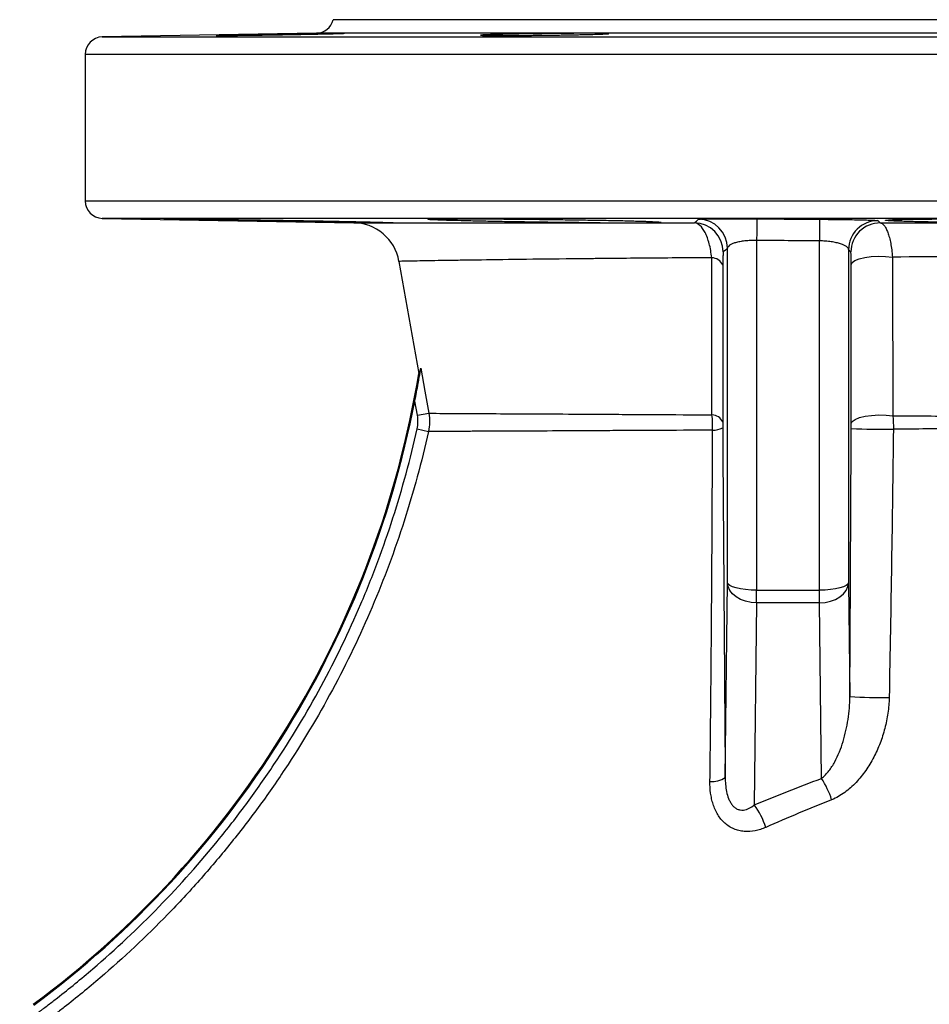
# Model space of a CAD drawing. Header units: millimetres. Extents: x 8 to 816, y 4 to 1104.
# Tile 13 of 16: x 246 to 402, y 935 to 1104. Entities that reach past the tile are written whole.
import ezdxf

# ---------------------------------------------------------------- set-up
doc = ezdxf.new("R2010")
doc.units = ezdxf.units.MM

msp = doc.modelspace()

# ---------------------------------------------------------------- linework, layer by layer
at = {"color": 7, "linetype": 'Continuous', "lineweight": 25}
for p, q in [((619.87, 1104.08), (299.87, 1104.08)), ((297, 1101.77), (260.31, 1101.13)), ((257.37, 1098.13), (257.37, 1073.03)), ((260.31, 1070.03), (303.43, 1069.28)), ((367.49, 1007.59), (367.49, 1064.91)), ((372.49, 1066.25), (372.49, 1006.32)), ((383.24, 1006.32), (383.24, 1066.17)), ((388.24, 1064.67), (388.24, 1007.59)), ((314.33, 1036.28), (313.89, 1038.73)), ((314.33, 1036.28), (316.29, 1036.63)), ((314.28, 1033.94), (316.22, 1033.5)), ((367.1, 974.23), (367.49, 1007.59)), ((388.24, 1007.59), (388.47, 988.09)), ((372.49, 1006.32), (383.24, 1006.32)), ((372.49, 1004.15), (372.49, 1006.32)), ((383.24, 1004.15), (383.24, 1006.32)), ((372.49, 1004.15), (372.08, 969.51)), ((383.24, 1004.15), (372.49, 1004.15)), ((383.59, 974.05), (383.24, 1004.15))]:
    msp.add_line(p, q, dxfattribs=at)
at = {"color": 8, "linetype": 'Continuous', "lineweight": 25}
for p, q in [((260.31, 1101.13), (659.42, 1101.13)), ((622.73, 1101.77), (297, 1101.77)), ((456.55, 1098.13), (257.37, 1098.13)), ((257.37, 1073.03), (662.37, 1073.03)), ((659.42, 1070.03), (260.31, 1070.03))]:
    msp.add_line(p, q, dxfattribs=at)
at = {"color": 7, "linetype": 'Continuous', "lineweight": 25, "flags": 128}
for points in [[(388.68, 1062.09), (388.86, 1062.45), (389.33, 1062.79), (390.06, 1063.08), (391.02, 1063.31), (392.14, 1063.47), (393.35, 1063.54), (394.58, 1063.52), (395.76, 1063.41)], [(311.17, 1062.66), (313.43, 1049.83), (314.56, 1043.44)], [(314.92, 1044.34), (315.62, 1040.4), (316.29, 1036.63)], [(388.7, 1034.88), (388.88, 1035.25), (389.36, 1035.59), (390.1, 1035.88), (391.07, 1036.12), (392.2, 1036.27), (393.43, 1036.34), (394.67, 1036.31), (395.85, 1036.2)], [(372.49, 1006.32), (371.52, 1006.34), (370.59, 1006.41), (369.74, 1006.53), (368.98, 1006.69), (368.36, 1006.88), (367.89, 1007.1), (367.6, 1007.34), (367.49, 1007.59)], [(372.49, 1004.15), (371.52, 1004.22), (370.59, 1004.42), (369.73, 1004.74), (368.98, 1005.17), (368.36, 1005.69), (367.89, 1006.28), (367.6, 1006.92), (367.49, 1007.59)], [(388.24, 1007.59), (388.13, 1007.34), (387.84, 1007.1), (387.37, 1006.88), (386.75, 1006.69), (385.99, 1006.53), (385.14, 1006.41), (384.21, 1006.34), (383.24, 1006.32)], [(383.24, 1004.15), (384.21, 1004.22), (385.14, 1004.42), (386, 1004.74), (386.75, 1005.17), (387.37, 1005.69), (387.84, 1006.28), (388.13, 1006.92), (388.24, 1007.59)]]:
    msp.add_lwpolyline(points, dxfattribs=at)
at = {"color": 7, "linetype": 'Continuous', "lineweight": 25}
for centre, radius, start, end in [((296.95, 1104.77), 3, 271, 346.6766), ((260.37, 1098.13), 3, 91, 180), ((260.37, 1073.03), 3, 180, 269), ((362.49, 1064.88), 5, 0.2747, 89.4738), ((784.92, 1063.77), 412.44, 179.1399, 179.6546), ((843, 1063.68), 459.76, 179.2279, 179.6897), ((303.29, 1061.28), 8, 9.9722, 89.981), ((361.75, 1064.26), 5, 0.2724, 89.3542), ((393.24, 1064.64), 5, 89.6438, 179.7231), ((393.64, 1064.26), 5, 89.5933, 179.7237), ((364.7, 1061.06), 2.23, 26.2633, 87.7632), ((148.3, 1070.84), 168.5, 306.4745, 350.6397), ((148.3, 1070.84), 168.67, 306.4724, 349.0236), ((364.72, 1034.21), 2.16, 25.4338, 86.993), ((365.09, 1036.93), 3.19, 266.9189, 299.6732), ((394.11, 1149.95), 116.05, 267.3272, 270.8943), ((393.5, 1062.13), 74.21, 266.1153, 271.3245), ((364.82, 977.63), 4.1, 265.3636, 303.8494), ((372.44, 966.46), 13.49, 16.9963, 34.2059), ((361.83, 961.84), 12.81, 17.3968, 36.8054)]:
    msp.add_arc(centre, radius, start, end, dxfattribs=at)
for points, knots in [([(301.45, 1101.72), (301.26, 1101.72), (301.01, 1101.71), (300.54, 1101.7), (300.36, 1101.69), (299.98, 1101.68), (299.77, 1101.68), (299.11, 1101.66), (298.62, 1101.65), (297.81, 1101.63), (297.53, 1101.63), (296.94, 1101.62), (296.64, 1101.61), (295.7, 1101.59), (295.05, 1101.58), (294.02, 1101.56), (293.67, 1101.55), (292.97, 1101.54), (292.27, 1101.53), (291.55, 1101.52), (290.83, 1101.5), (290.47, 1101.5), (289.39, 1101.48), (288.68, 1101.47), (287.64, 1101.45), (287.3, 1101.45), (286.62, 1101.44), (286.28, 1101.43), (285.32, 1101.42), (284.71, 1101.41), (283.85, 1101.4), (283.57, 1101.4), (283.05, 1101.39), (282.8, 1101.39), (282.09, 1101.38), (281.67, 1101.38), (280.94, 1101.37), (280.64, 1101.37), (280.3, 1101.37), (280.2, 1101.37), (280.04, 1101.37), (279.97, 1101.37), (279.83, 1101.37), (279.8, 1101.37), (279.9, 1101.38), (280.02, 1101.39), (280.39, 1101.4), (280.64, 1101.4), (281.12, 1101.42), (281.3, 1101.42), (281.68, 1101.43), (282.08, 1101.44), (282.55, 1101.45), (283.04, 1101.46), (283.3, 1101.46), (284.12, 1101.48), (284.7, 1101.49), (285.63, 1101.51), (285.95, 1101.52), (286.61, 1101.53), (286.95, 1101.53), (287.97, 1101.55), (288.67, 1101.57), (289.74, 1101.58), (290.1, 1101.59), (290.82, 1101.6), (291.18, 1101.61), (292.26, 1101.63), (292.97, 1101.64), (294.02, 1101.66), (294.36, 1101.66), (295.03, 1101.67), (295.69, 1101.68), (296.32, 1101.69), (296.93, 1101.7), (297.23, 1101.71), (298.09, 1101.72), (298.62, 1101.72), (299.56, 1101.74), (299.99, 1101.74), (300.71, 1101.75), (301.01, 1101.75), (301.36, 1101.75), (301.46, 1101.75), (301.62, 1101.75), (301.69, 1101.75), (301.83, 1101.75), (301.85, 1101.75), (301.76, 1101.74), (301.64, 1101.73), (301.45, 1101.72)], [0, 0, 0, 0, 0.03125, 0.03125, 0.046875, 0.046875, 0.0625, 0.0625, 0.09375, 0.09375, 0.109375, 0.109375, 0.125, 0.125, 0.15625, 0.15625, 0.171875, 0.171875, 0.1875, 0.203125, 0.203125, 0.21875, 0.21875, 0.25, 0.25, 0.265625, 0.265625, 0.28125, 0.28125, 0.3125, 0.3125, 0.328125, 0.328125, 0.34375, 0.34375, 0.375, 0.375, 0.40625, 0.40625, 0.421875, 0.421875, 0.4375, 0.4375, 0.46875, 0.46875, 0.5, 0.5, 0.53125, 0.53125, 0.546875, 0.546875, 0.5625, 0.578125, 0.578125, 0.59375, 0.59375, 0.625, 0.625, 0.640625, 0.640625, 0.65625, 0.65625, 0.6875, 0.6875, 0.703125, 0.703125, 0.71875, 0.71875, 0.75, 0.75, 0.765625, 0.765625, 0.78125, 0.796875, 0.796875, 0.8125, 0.8125, 0.84375, 0.84375, 0.875, 0.875, 0.90625, 0.90625, 0.921875, 0.921875, 0.9375, 0.9375, 0.96875, 0.96875, 1, 1, 1, 1]), ([(346.75, 1101.72), (346.94, 1101.72), (347.05, 1101.71), (347.12, 1101.7), (347.13, 1101.69), (347.1, 1101.68), (347.07, 1101.68), (346.93, 1101.66), (346.77, 1101.65), (346.42, 1101.63), (346.29, 1101.63), (345.99, 1101.62), (345.83, 1101.61), (345.29, 1101.59), (344.87, 1101.58), (344.16, 1101.56), (343.9, 1101.55), (343.38, 1101.54), (342.83, 1101.53), (342.24, 1101.52), (341.63, 1101.5), (341.31, 1101.5), (340.34, 1101.48), (339.67, 1101.47), (338.63, 1101.45), (338.27, 1101.45), (337.56, 1101.44), (337.2, 1101.43), (336.12, 1101.42), (335.41, 1101.41), (334.33, 1101.4), (333.98, 1101.4), (333.27, 1101.39), (332.93, 1101.39), (331.91, 1101.38), (331.25, 1101.38), (330, 1101.37), (329.41, 1101.37), (328.6, 1101.37), (328.34, 1101.37), (327.85, 1101.37), (327.61, 1101.37), (326.96, 1101.37), (326.58, 1101.37), (325.94, 1101.38), (325.68, 1101.39), (325.31, 1101.4), (325.19, 1101.4), (325.12, 1101.42), (325.12, 1101.42), (325.14, 1101.43), (325.2, 1101.44), (325.33, 1101.45), (325.49, 1101.46), (325.59, 1101.46), (325.94, 1101.48), (326.23, 1101.49), (326.77, 1101.51), (326.96, 1101.52), (327.39, 1101.53), (327.61, 1101.53), (328.32, 1101.55), (328.85, 1101.57), (329.7, 1101.58), (330, 1101.59), (330.62, 1101.6), (330.93, 1101.61), (331.89, 1101.63), (332.57, 1101.64), (333.62, 1101.66), (333.97, 1101.66), (334.68, 1101.67), (335.39, 1101.68), (336.11, 1101.69), (336.83, 1101.7), (337.19, 1101.71), (338.27, 1101.72), (338.97, 1101.72), (340.33, 1101.74), (340.99, 1101.74), (342.24, 1101.75), (342.82, 1101.75), (343.64, 1101.75), (343.9, 1101.75), (344.39, 1101.75), (344.62, 1101.75), (345.28, 1101.75), (345.66, 1101.75), (346.3, 1101.74), (346.56, 1101.73), (346.75, 1101.72)], [0, 0, 0, 0, 0.03125, 0.03125, 0.046875, 0.046875, 0.0625, 0.0625, 0.09375, 0.09375, 0.109375, 0.109375, 0.125, 0.125, 0.15625, 0.15625, 0.171875, 0.171875, 0.1875, 0.203125, 0.203125, 0.21875, 0.21875, 0.25, 0.25, 0.265625, 0.265625, 0.28125, 0.28125, 0.3125, 0.3125, 0.328125, 0.328125, 0.34375, 0.34375, 0.375, 0.375, 0.40625, 0.40625, 0.421875, 0.421875, 0.4375, 0.4375, 0.46875, 0.46875, 0.5, 0.5, 0.53125, 0.53125, 0.546875, 0.546875, 0.5625, 0.578125, 0.578125, 0.59375, 0.59375, 0.625, 0.625, 0.640625, 0.640625, 0.65625, 0.65625, 0.6875, 0.6875, 0.703125, 0.703125, 0.71875, 0.71875, 0.75, 0.75, 0.765625, 0.765625, 0.78125, 0.796875, 0.796875, 0.8125, 0.8125, 0.84375, 0.84375, 0.875, 0.875, 0.90625, 0.90625, 0.921875, 0.921875, 0.9375, 0.9375, 0.96875, 0.96875, 1, 1, 1, 1]), ([(307.19, 1069.27), (306.86, 1069.28), (306.5, 1069.28), (305.75, 1069.29), (305.35, 1069.3), (304.11, 1069.31), (303.22, 1069.33), (301.79, 1069.35), (301.3, 1069.36), (300.29, 1069.37), (299.77, 1069.38), (298.18, 1069.41), (297.09, 1069.42), (295.41, 1069.45), (294.84, 1069.46), (293.68, 1069.48), (293.1, 1069.49), (291.36, 1069.52), (290.2, 1069.54), (288.47, 1069.57), (287.89, 1069.58), (286.73, 1069.6), (286.16, 1069.61), (284.48, 1069.64), (283.39, 1069.66), (281.81, 1069.69), (281.29, 1069.7), (280.28, 1069.72), (279.78, 1069.73), (278.36, 1069.76), (277.47, 1069.77), (276.24, 1069.8), (275.85, 1069.81), (275.1, 1069.82), (274.74, 1069.83), (273.75, 1069.85), (273.17, 1069.86), (272.44, 1069.88), (272.21, 1069.89), (271.82, 1069.9), (271.64, 1069.9), (271.2, 1069.92), (271, 1069.92), (270.85, 1069.93), (270.83, 1069.94), (270.83, 1069.94), (270.86, 1069.94), (271.02, 1069.95), (271.22, 1069.95), (271.68, 1069.95), (271.86, 1069.95), (272.26, 1069.95), (272.49, 1069.95), (273.23, 1069.94), (273.81, 1069.94), (274.82, 1069.93), (275.18, 1069.92), (275.93, 1069.91), (276.33, 1069.91), (277.56, 1069.9), (278.45, 1069.89), (279.89, 1069.87), (280.39, 1069.86), (281.4, 1069.85), (281.92, 1069.84), (283.5, 1069.82), (284.59, 1069.8), (286.29, 1069.78), (286.86, 1069.77), (288.01, 1069.75), (288.59, 1069.74), (290.32, 1069.72), (291.48, 1069.7), (293.82, 1069.66), (294.96, 1069.64), (296.64, 1069.61), (297.19, 1069.6), (298.29, 1069.58), (298.83, 1069.57), (300.42, 1069.54), (301.42, 1069.52), (302.84, 1069.49), (303.3, 1069.48), (304.19, 1069.46), (304.62, 1069.45), (305.86, 1069.42), (306.6, 1069.4), (307.59, 1069.38), (307.9, 1069.37), (308.48, 1069.35), (308.75, 1069.35), (309.48, 1069.33), (309.88, 1069.31), (310.47, 1069.29), (310.67, 1069.28), (310.76, 1069.27)], [0, 0, 0, 0, 0.015625, 0.015625, 0.03125, 0.03125, 0.0625, 0.0625, 0.078125, 0.078125, 0.09375, 0.09375, 0.125, 0.125, 0.140625, 0.140625, 0.15625, 0.15625, 0.1875, 0.1875, 0.203125, 0.203125, 0.21875, 0.21875, 0.25, 0.25, 0.265625, 0.265625, 0.28125, 0.28125, 0.3125, 0.3125, 0.328125, 0.328125, 0.34375, 0.34375, 0.375, 0.375, 0.390625, 0.390625, 0.40625, 0.40625, 0.4375, 0.4375, 0.453125, 0.453125, 0.46875, 0.46875, 0.5, 0.5, 0.515625, 0.515625, 0.53125, 0.53125, 0.5625, 0.5625, 0.578125, 0.578125, 0.59375, 0.59375, 0.625, 0.625, 0.640625, 0.640625, 0.65625, 0.65625, 0.6875, 0.6875, 0.703125, 0.703125, 0.71875, 0.71875, 0.75, 0.75, 0.78125, 0.78125, 0.796875, 0.796875, 0.8125, 0.8125, 0.84375, 0.84375, 0.859375, 0.859375, 0.875, 0.875, 0.90625, 0.90625, 0.921875, 0.921875, 0.9375, 0.9375, 0.96875, 0.96875, 1, 1, 1, 1]), ([(345.68, 1069.27), (344.64, 1069.27), (343.55, 1069.28), (341.85, 1069.3), (341.27, 1069.3), (340.11, 1069.32), (339.52, 1069.32), (337.76, 1069.34), (336.57, 1069.36), (334.17, 1069.39), (332.99, 1069.41), (331.25, 1069.44), (330.68, 1069.45), (329.55, 1069.46), (328.98, 1069.47), (327.32, 1069.5), (326.27, 1069.52), (324.78, 1069.56), (324.29, 1069.57), (323.35, 1069.59), (322.89, 1069.6), (321.58, 1069.63), (320.79, 1069.65), (319.73, 1069.68), (319.39, 1069.69), (318.77, 1069.71), (318.48, 1069.72), (317.68, 1069.75), (317.25, 1069.77), (316.75, 1069.79), (316.61, 1069.8), (316.38, 1069.82), (316.29, 1069.82), (316.11, 1069.85), (316.09, 1069.86), (316.22, 1069.88), (316.29, 1069.88), (316.49, 1069.9), (316.61, 1069.9), (317.06, 1069.91), (317.46, 1069.92), (318.21, 1069.93), (318.48, 1069.94), (319.08, 1069.94), (319.4, 1069.94), (320.42, 1069.95), (321.18, 1069.95), (322.46, 1069.95), (322.9, 1069.95), (323.82, 1069.95), (324.3, 1069.95), (325.76, 1069.94), (326.8, 1069.94), (328.43, 1069.93), (328.99, 1069.92), (330.12, 1069.91), (330.69, 1069.91), (332.41, 1069.89), (333.59, 1069.88), (335.99, 1069.86), (337.18, 1069.84), (338.94, 1069.82), (339.53, 1069.81), (340.7, 1069.8), (341.28, 1069.79), (343, 1069.76), (344.11, 1069.74), (345.69, 1069.72), (346.21, 1069.71), (347.22, 1069.69), (347.72, 1069.68), (349.15, 1069.65), (350.03, 1069.63), (351.23, 1069.59), (351.62, 1069.58), (352.35, 1069.56), (352.69, 1069.55), (353.65, 1069.52), (354.19, 1069.5), (354.87, 1069.47), (355.07, 1069.46), (355.42, 1069.44), (355.57, 1069.43), (355.94, 1069.41), (356.08, 1069.39), (356.13, 1069.36), (356.12, 1069.36), (356.05, 1069.34), (355.92, 1069.33), (355.69, 1069.31), (355.41, 1069.3), (355.24, 1069.3), (354.66, 1069.28), (354.18, 1069.27), (353.6, 1069.27)], [0, 0, 0, 0, 0.03125, 0.03125, 0.046875, 0.046875, 0.0625, 0.0625, 0.09375, 0.09375, 0.125, 0.125, 0.140625, 0.140625, 0.15625, 0.15625, 0.1875, 0.1875, 0.203125, 0.203125, 0.21875, 0.21875, 0.25, 0.25, 0.265625, 0.265625, 0.28125, 0.28125, 0.3125, 0.3125, 0.328125, 0.328125, 0.34375, 0.34375, 0.375, 0.375, 0.390625, 0.390625, 0.40625, 0.40625, 0.4375, 0.4375, 0.453125, 0.453125, 0.46875, 0.46875, 0.5, 0.5, 0.515625, 0.515625, 0.53125, 0.53125, 0.5625, 0.5625, 0.578125, 0.578125, 0.59375, 0.59375, 0.625, 0.625, 0.65625, 0.65625, 0.671875, 0.671875, 0.6875, 0.6875, 0.71875, 0.71875, 0.734375, 0.734375, 0.75, 0.75, 0.78125, 0.78125, 0.796875, 0.796875, 0.8125, 0.8125, 0.84375, 0.84375, 0.859375, 0.859375, 0.875, 0.875, 0.90625, 0.90625, 0.921875, 0.921875, 0.9375, 0.953125, 0.953125, 0.96875, 0.96875, 1, 1, 1, 1]), ([(362.53, 1069.89), (362.54, 1069.89), (362.61, 1069.9), (362.81, 1069.92), (362.89, 1069.92), (363.09, 1069.93), (363.19, 1069.93), (363.57, 1069.94), (363.87, 1069.95), (364.59, 1069.96), (365, 1069.96), (365.68, 1069.97), (365.92, 1069.97), (366.42, 1069.97), (366.69, 1069.97), (367.5, 1069.98), (368.07, 1069.98), (368.98, 1069.98), (369.29, 1069.98), (369.92, 1069.97), (370.24, 1069.97), (371.21, 1069.97), (371.86, 1069.96), (372.53, 1069.96)], [0, 0, 0, 0, 0.125, 0.125, 0.1875, 0.1875, 0.25, 0.25, 0.375, 0.375, 0.5, 0.5, 0.5625, 0.5625, 0.625, 0.625, 0.75, 0.75, 0.8125, 0.8125, 0.875, 0.875, 1, 1, 1, 1]), ([(383.28, 1069.88), (383.61, 1069.88), (383.94, 1069.87), (384.61, 1069.87), (384.94, 1069.86), (385.91, 1069.85), (386.53, 1069.85), (387.44, 1069.83), (387.73, 1069.83), (388.31, 1069.82), (388.6, 1069.82), (389.4, 1069.8), (389.9, 1069.79), (390.59, 1069.78), (390.8, 1069.77), (391.21, 1069.76), (391.41, 1069.75), (391.94, 1069.74), (392.24, 1069.72), (392.62, 1069.71), (392.73, 1069.7), (392.92, 1069.69), (393, 1069.68), (393.19, 1069.67), (393.26, 1069.66), (393.28, 1069.65)], [0, 0, 0, 0, 0.0625, 0.0625, 0.125, 0.125, 0.25, 0.25, 0.3125, 0.3125, 0.375, 0.375, 0.5, 0.5, 0.5625, 0.5625, 0.625, 0.625, 0.75, 0.75, 0.8125, 0.8125, 0.875, 0.875, 1, 1, 1, 1]), ([(414.82, 1069.26), (413.62, 1069.27), (412.42, 1069.28), (410.64, 1069.29), (410.04, 1069.3), (408.87, 1069.31), (408.3, 1069.31), (406.61, 1069.33), (405.52, 1069.35), (403.95, 1069.37), (403.44, 1069.38), (402.46, 1069.4), (401.99, 1069.41), (400.62, 1069.44), (399.78, 1069.46), (398.64, 1069.49), (398.28, 1069.5), (397.61, 1069.52), (396.99, 1069.54), (396.46, 1069.56), (395.98, 1069.58), (395.77, 1069.59), (395.2, 1069.62), (394.93, 1069.64), (394.68, 1069.67), (394.62, 1069.68), (394.57, 1069.7), (394.56, 1069.71), (394.64, 1069.74), (394.8, 1069.76), (395.2, 1069.79), (395.36, 1069.79), (395.74, 1069.81), (395.95, 1069.82), (396.66, 1069.84), (397.23, 1069.86), (398.23, 1069.88), (398.58, 1069.88), (399.34, 1069.89), (399.74, 1069.9), (400.99, 1069.91), (401.9, 1069.92), (403.36, 1069.93), (403.87, 1069.93), (404.92, 1069.94), (405.45, 1069.94), (407.08, 1069.95), (408.2, 1069.95), (409.95, 1069.95), (410.55, 1069.95), (411.74, 1069.95), (412.34, 1069.95), (414.13, 1069.94), (415.33, 1069.94), (417.14, 1069.93), (417.74, 1069.92), (418.93, 1069.91), (419.51, 1069.91), (421.24, 1069.89), (422.36, 1069.88), (424.54, 1069.86), (425.56, 1069.84), (427.01, 1069.82), (427.47, 1069.81), (428.37, 1069.8), (428.8, 1069.79), (430.04, 1069.76), (430.78, 1069.74), (431.75, 1069.71), (432.05, 1069.7), (432.6, 1069.68), (432.86, 1069.67), (433.54, 1069.64), (433.9, 1069.62), (434.27, 1069.59), (434.36, 1069.58), (434.51, 1069.56), (434.55, 1069.55), (434.6, 1069.52), (434.52, 1069.5), (434.24, 1069.47), (434.12, 1069.46), (433.83, 1069.44), (433.66, 1069.43), (433.06, 1069.4), (432.57, 1069.38), (431.68, 1069.36), (431.35, 1069.35), (430.66, 1069.33), (430.3, 1069.33), (429.13, 1069.31), (428.26, 1069.3), (426.41, 1069.28), (425.43, 1069.27), (424.37, 1069.26)], [0, 0, 0, 0, 0.03125, 0.03125, 0.046875, 0.046875, 0.0625, 0.0625, 0.09375, 0.09375, 0.109375, 0.109375, 0.125, 0.125, 0.15625, 0.15625, 0.171875, 0.171875, 0.1875, 0.203125, 0.203125, 0.21875, 0.21875, 0.25, 0.25, 0.265625, 0.265625, 0.28125, 0.28125, 0.3125, 0.3125, 0.328125, 0.328125, 0.34375, 0.34375, 0.375, 0.375, 0.390625, 0.390625, 0.40625, 0.40625, 0.4375, 0.4375, 0.453125, 0.453125, 0.46875, 0.46875, 0.5, 0.5, 0.515625, 0.515625, 0.53125, 0.53125, 0.5625, 0.5625, 0.578125, 0.578125, 0.59375, 0.59375, 0.625, 0.625, 0.65625, 0.65625, 0.671875, 0.671875, 0.6875, 0.6875, 0.71875, 0.71875, 0.734375, 0.734375, 0.75, 0.75, 0.78125, 0.78125, 0.796875, 0.796875, 0.8125, 0.8125, 0.84375, 0.84375, 0.859375, 0.859375, 0.875, 0.875, 0.90625, 0.90625, 0.921875, 0.921875, 0.9375, 0.9375, 0.96875, 0.96875, 1, 1, 1, 1]), ([(303.43, 1069.28), (303.43, 1069.28), (303.75, 1069.28), (305.01, 1069.28), (305.95, 1069.27), (307.19, 1069.27)], [0, 0, 0, 0, 0.5, 0.5, 1, 1, 1, 1]), ([(307.19, 1069.27), (307.69, 1069.27), (308.23, 1069.27), (309.42, 1069.27), (310.07, 1069.27), (310.76, 1069.27)], [0, 0, 0, 0, 0.5, 0.5, 1, 1, 1, 1]), ([(310.76, 1069.27), (311.65, 1069.27), (312.61, 1069.27), (314.69, 1069.27), (315.8, 1069.27), (319.34, 1069.27), (321.98, 1069.27), (327.82, 1069.27), (331.02, 1069.27), (336.24, 1069.27), (338.05, 1069.27), (341.79, 1069.27), (343.71, 1069.27), (345.68, 1069.27)], [0, 0, 0, 0, 0.125, 0.125, 0.25, 0.25, 0.5, 0.5, 0.75, 0.75, 0.875, 0.875, 1, 1, 1, 1]), ([(345.68, 1069.27), (346.96, 1069.27), (348.26, 1069.27), (350.9, 1069.27), (352.24, 1069.27), (353.6, 1069.27)], [0, 0, 0, 0, 0.5, 0.5, 1, 1, 1, 1]), ([(364.79, 1063.29), (364.74, 1063.72), (364.68, 1064.14), (364.54, 1064.94), (364.45, 1065.33), (364.26, 1066.06), (364.15, 1066.41), (363.92, 1067.04), (363.79, 1067.34), (363.38, 1068.13), (363.09, 1068.53), (362.46, 1069.1), (362.14, 1069.25), (361.81, 1069.26)], [0, 0, 0, 0, 0.125, 0.125, 0.25, 0.25, 0.375, 0.375, 0.5, 0.5, 0.75, 0.75, 1, 1, 1, 1]), ([(393.28, 1069.65), (393.33, 1069.59), (393.39, 1069.54), (393.45, 1069.48), (393.52, 1069.41), (393.6, 1069.34), (393.68, 1069.26)], [0, 0, 0, 0, 0.01, 0.01, 0.01, 0.02374597, 0.02374597, 0.02374597, 0.02374597]), ([(393.68, 1069.26), (397.1, 1069.26), (400.57, 1069.26), (407.61, 1069.26), (411.19, 1069.26), (414.82, 1069.26)], [0, 0, 0, 0, 0.5, 0.5, 1, 1, 1, 1]), ([(393.68, 1069.26), (393.91, 1069.25), (394.14, 1069.1), (394.42, 1068.75), (394.47, 1068.67), (394.58, 1068.5), (394.63, 1068.4), (394.78, 1068.1), (394.88, 1067.87), (395.07, 1067.35), (395.16, 1067.06), (395.32, 1066.43), (395.4, 1066.1), (395.53, 1065.4), (395.59, 1065.02), (395.69, 1064.23), (395.73, 1063.83), (395.76, 1063.41)], [0, 0, 0, 0, 0.25, 0.25, 0.3125, 0.3125, 0.375, 0.375, 0.5, 0.5, 0.625, 0.625, 0.75, 0.75, 0.875, 0.875, 1, 1, 1, 1]), ([(372.49, 1066.25), (372.14, 1066.26), (371.79, 1066.25), (371.12, 1066.22), (370.79, 1066.2), (370.17, 1066.13), (369.88, 1066.08), (369.47, 1066.01), (369.34, 1065.98), (369.09, 1065.92), (368.97, 1065.89), (368.64, 1065.8), (368.45, 1065.73), (368.11, 1065.58), (367.96, 1065.5), (367.73, 1065.34), (367.65, 1065.25), (367.53, 1065.08), (367.49, 1065), (367.49, 1064.91)], [0, 0, 0, 0, 0.125, 0.125, 0.25, 0.25, 0.375, 0.375, 0.4375, 0.4375, 0.5, 0.5, 0.625, 0.625, 0.75, 0.75, 0.875, 0.875, 1, 1, 1, 1]), ([(388.24, 1064.67), (388.24, 1064.76), (388.21, 1064.85), (388.09, 1065.02), (388, 1065.11), (387.77, 1065.28), (387.62, 1065.36), (387.37, 1065.48), (387.28, 1065.52), (387.09, 1065.6), (386.98, 1065.63), (386.65, 1065.74), (386.4, 1065.81), (385.87, 1065.92), (385.57, 1065.98), (384.95, 1066.06), (384.63, 1066.1), (384.12, 1066.14), (383.94, 1066.15), (383.6, 1066.17), (383.42, 1066.17), (383.24, 1066.17)], [0, 0, 0, 0, 0.125, 0.125, 0.25, 0.25, 0.375, 0.375, 0.4375, 0.4375, 0.5, 0.5, 0.625, 0.625, 0.75, 0.75, 0.875, 0.875, 0.9375, 0.9375, 1, 1, 1, 1]), ([(364.83, 1036.37), (364.83, 1039.46), (364.82, 1042.55), (364.82, 1045.64), (364.81, 1048.58), (364.81, 1051.52), (364.8, 1054.46), (364.8, 1057.41), (364.79, 1060.35), (364.79, 1063.29)], [0, 0, 0, 0, 0.00979543, 0.00979543, 0.00979543, 0.01911158, 0.01911158, 0.01911158, 0.02842741, 0.02842741, 0.02842741, 0.02842741]), ([(366.75, 1064.29), (366.75, 1064.28), (366.74, 1064.23), (366.73, 1064.05), (366.72, 1063.91), (366.72, 1063.63), (366.71, 1063.53), (366.71, 1063.3), (366.71, 1063.17), (366.71, 1062.88), (366.7, 1062.73), (366.7, 1062.4), (366.7, 1062.23), (366.7, 1062.05)], [0, 0, 0, 0, 0.25, 0.25, 0.5, 0.5, 0.625, 0.625, 0.75, 0.75, 0.875, 0.875, 1, 1, 1, 1]), ([(388.68, 1062.09), (388.68, 1062.42), (388.68, 1062.73), (388.68, 1063.13), (388.68, 1063.25), (388.68, 1063.49), (388.67, 1063.59), (388.67, 1063.78), (388.67, 1063.87), (388.66, 1064.01), (388.66, 1064.08), (388.65, 1064.23), (388.65, 1064.28), (388.64, 1064.29)], [0, 0, 0, 0, 0.25, 0.25, 0.375, 0.375, 0.5, 0.5, 0.625, 0.625, 0.75, 0.75, 1, 1, 1, 1]), ([(444.78, 1063.4), (440.55, 1063.4), (436.34, 1063.4), (431.08, 1063.41), (430.03, 1063.41), (427.93, 1063.42), (426.88, 1063.42), (423.74, 1063.42), (421.67, 1063.42), (411.38, 1063.43), (403.43, 1063.42), (395.76, 1063.41)], [0, 0, 0, 0, 0.25, 0.25, 0.3125, 0.3125, 0.375, 0.375, 0.5, 0.5, 1, 1, 1, 1]), ([(395.76, 1063.41), (395.77, 1060.29), (395.78, 1057.17), (395.79, 1054.05), (395.8, 1051.07), (395.81, 1048.1), (395.82, 1045.12), (395.83, 1042.15), (395.84, 1039.17), (395.85, 1036.2)], [0, 0, 0, 0, 0.00979395, 0.00979395, 0.00979395, 0.01913175, 0.01913175, 0.01913175, 0.02846968, 0.02846968, 0.02846968, 0.02846968]), ([(366.7, 1062.05), (366.7, 1059.11), (366.69, 1056.17), (366.69, 1053.23), (366.69, 1050.29), (366.68, 1047.35), (366.68, 1044.41), (366.68, 1041.32), (366.67, 1038.23), (366.67, 1035.14)], [0, 0, 0, 0, 0.00931823, 0.00931823, 0.00931823, 0.01863646, 0.01863646, 0.01863646, 0.02843371, 0.02843371, 0.02843371, 0.02843371]), ([(388.7, 1034.88), (388.7, 1037.86), (388.7, 1040.83), (388.7, 1043.8), (388.7, 1046.78), (388.69, 1049.75), (388.69, 1052.73), (388.69, 1055.85), (388.69, 1058.97), (388.68, 1062.09)], [0, 0, 0, 0, 0.00934084, 0.00934084, 0.00934084, 0.01868168, 0.01868168, 0.01868168, 0.02847893, 0.02847893, 0.02847893, 0.02847893]), ([(313.89, 1038.73), (313.99, 1039.24), (314.09, 1039.75), (314.28, 1040.76), (314.37, 1041.26), (314.5, 1042.01), (314.55, 1042.26), (314.63, 1042.75), (314.68, 1042.99), (314.76, 1043.47), (314.8, 1043.69), (314.85, 1044), (314.87, 1044.09), (314.9, 1044.25), (314.91, 1044.31), (314.92, 1044.34)], [0, 0, 0, 0, 0.25, 0.25, 0.5, 0.5, 0.625, 0.625, 0.75, 0.75, 0.875, 0.875, 0.9375, 0.9375, 1, 1, 1, 1]), ([(314.56, 1043.44), (314.58, 1043.33), (314.62, 1043.36), (314.71, 1043.59), (314.74, 1043.69), (314.82, 1043.97), (314.87, 1044.14), (314.92, 1044.34)], [0, 0, 0, 0, 0.5, 0.5, 0.75, 0.75, 1, 1, 1, 1]), ([(314.28, 1033.94), (314.36, 1034.32), (314.41, 1034.71), (314.43, 1035.5), (314.4, 1035.89), (314.33, 1036.28)], [0, 0, 0, 0, 0.5, 0.5, 1, 1, 1, 1]), ([(316.29, 1036.63), (316.38, 1036.11), (316.42, 1035.58), (316.4, 1034.54), (316.34, 1034.02), (316.22, 1033.5)], [0, 0, 0, 0, 0.5, 0.5, 1, 1, 1, 1]), ([(316.29, 1036.63), (316.69, 1036.63), (317.32, 1036.63), (319.01, 1036.61), (320.08, 1036.61), (322, 1036.6), (322.69, 1036.6), (323.81, 1036.59), (324.2, 1036.59), (325, 1036.59), (325.42, 1036.58), (327.56, 1036.57), (329.46, 1036.56), (333.63, 1036.54), (335.9, 1036.53), (340.78, 1036.5), (343.4, 1036.48), (347.59, 1036.46), (349.03, 1036.45), (351.26, 1036.44), (352.01, 1036.44), (353.54, 1036.43), (354.31, 1036.42), (358.21, 1036.4), (361.46, 1036.38), (364.83, 1036.37)], [0, 0, 0, 0, 0.125, 0.125, 0.25, 0.25, 0.3125, 0.3125, 0.34375, 0.34375, 0.375, 0.375, 0.5, 0.5, 0.625, 0.625, 0.75, 0.75, 0.8125, 0.8125, 0.84375, 0.84375, 0.875, 0.875, 1, 1, 1, 1]), ([(364.92, 1033.74), (364.94, 1034.18), (364.94, 1034.62), (364.91, 1035.5), (364.88, 1035.94), (364.83, 1036.37)], [0, 0, 0, 0, 0.5, 0.5, 1, 1, 1, 1]), ([(395.85, 1036.2), (399.7, 1036.18), (403.6, 1036.16), (411.53, 1036.12), (415.56, 1036.1), (421.7, 1036.06), (423.76, 1036.05), (427.91, 1036.03), (430, 1036.02), (433.16, 1036.01), (434.22, 1036), (436.33, 1035.99), (437.39, 1035.99), (440.56, 1035.97), (442.68, 1035.95), (444.8, 1035.94)], [0, 0, 0, 0, 0.25, 0.25, 0.5, 0.5, 0.625, 0.625, 0.75, 0.75, 0.8125, 0.8125, 0.875, 0.875, 1, 1, 1, 1]), ([(366.67, 1035.14), (366.67, 1034.98), (366.67, 1034.82), (366.67, 1034.49), (366.67, 1034.32), (366.67, 1034.15)], [0, 0, 0, 0, 0.5, 0.5, 1, 1, 1, 1]), ([(246.14, 931.91), (246.7, 932.27), (247.25, 932.63), (248.09, 933.17), (248.51, 933.44), (249, 933.75), (249.21, 933.89), (249.35, 933.98), (249.42, 934.02), (249.62, 934.17), (249.75, 934.27), (250.01, 934.46), (250.4, 934.76), (251.31, 935.45), (254.16, 937.65), (256.68, 939.72), (262.62, 944.8), (266.4, 948.36), (273.65, 955.8), (277.11, 959.68), (282.04, 965.77), (283.64, 967.84), (286.76, 972.07), (288.27, 974.23), (292.65, 980.79), (295.35, 985.27), (300.31, 994.45), (302.58, 999.15), (305.66, 1006.35), (306.63, 1008.78), (308.47, 1013.7), (309.33, 1016.18), (311.75, 1023.71), (313.13, 1028.79), (314.28, 1033.94)], [0, 0, 0, 0, 0.015625, 0.015625, 0.023437, 0.027344, 0.029297, 0.029297, 0.03125, 0.03125, 0.035156, 0.035156, 0.039062, 0.046875, 0.0625, 0.125, 0.125, 0.25, 0.25, 0.375, 0.375, 0.4375, 0.4375, 0.5, 0.5, 0.625, 0.625, 0.75, 0.75, 0.8125, 0.8125, 0.875, 0.875, 1, 1, 1, 1]), ([(316.22, 1033.5), (315.06, 1028.29), (313.67, 1023.18), (310.45, 1013.15), (308.61, 1008.23), (304.51, 998.58), (302.24, 993.86), (297.26, 984.6), (294.55, 980.07), (290.14, 973.42), (288.61, 971.23), (285.45, 966.92), (283.82, 964.8), (280.46, 960.65), (278.73, 958.61), (275.19, 954.62), (273.38, 952.67), (267.83, 946.96), (263.96, 943.33), (257.92, 938.16), (255.87, 936.48), (253.25, 934.43), (252.46, 933.82), (251.53, 933.12), (251.13, 932.82), (250.87, 932.62), (250.74, 932.52), (250.53, 932.38), (250.46, 932.33), (250.32, 932.24), (250.11, 932.1), (249.62, 931.79), (248.91, 931.33), (248.2, 930.88), (247.71, 930.56), (247.5, 930.42), (247.36, 930.33), (247.29, 930.28), (247.22, 930.24)], [0, 0, 0, 0, 0.125, 0.125, 0.25, 0.25, 0.375, 0.375, 0.5, 0.5, 0.5625, 0.5625, 0.625, 0.625, 0.6875, 0.6875, 0.75, 0.75, 0.875, 0.875, 0.9375, 0.9375, 0.953125, 0.960938, 0.964844, 0.964844, 0.96875, 0.96875, 0.970703, 0.970703, 0.972656, 0.976563, 0.984375, 0.992188, 0.996094, 0.998047, 0.998047, 1, 1, 1, 1]), ([(364.92, 1033.74), (361.55, 1033.72), (358.3, 1033.7), (354.39, 1033.68), (353.62, 1033.68), (352.09, 1033.67), (351.33, 1033.67), (349.1, 1033.66), (347.65, 1033.65), (343.45, 1033.63), (340.83, 1033.61), (335.93, 1033.59), (333.66, 1033.58), (329.47, 1033.56), (327.56, 1033.55), (325.41, 1033.54), (324.99, 1033.54), (324.18, 1033.54), (323.79, 1033.54), (322.67, 1033.53), (321.97, 1033.53), (320.04, 1033.52), (318.96, 1033.51), (317.26, 1033.51), (316.63, 1033.51), (316.22, 1033.5)], [0, 0, 0, 0, 0.125, 0.125, 0.15625, 0.15625, 0.1875, 0.1875, 0.25, 0.25, 0.375, 0.375, 0.5, 0.5, 0.625, 0.625, 0.65625, 0.65625, 0.6875, 0.6875, 0.75, 0.75, 0.875, 0.875, 1, 1, 1, 1]), ([(364.49, 973.55), (364.55, 978.57), (364.6, 983.58), (364.7, 993.59), (364.74, 998.59), (364.81, 1008.61), (364.84, 1013.62), (364.89, 1023.66), (364.91, 1028.7), (364.92, 1033.74)], [0, 0, 0, 0, 0.25, 0.25, 0.5, 0.5, 0.75, 0.75, 1, 1, 1, 1]), ([(366.67, 1034.15), (366.73, 1024.09), (366.81, 1014.11), (366.92, 999.16), (366.95, 994.18), (367.03, 984.21), (367.06, 979.23), (367.1, 974.23)], [0, 0, 0, 0, 0.5, 0.5, 0.75, 0.75, 1, 1, 1, 1]), ([(388.47, 988.09), (388.51, 995.74), (388.55, 1003.4), (388.63, 1018.71), (388.67, 1026.37), (388.7, 1034.02)], [0, 0, 0, 0, 0.5, 0.5, 1, 1, 1, 1]), ([(395.93, 1033.91), (395.84, 1026.25), (395.73, 1018.58), (395.49, 1003.26), (395.36, 995.6), (395.21, 987.93)], [0, 0, 0, 0, 0.5, 0.5, 1, 1, 1, 1]), ([(444.82, 1034.19), (442.7, 1034.17), (440.58, 1034.16), (437.41, 1034.14), (436.36, 1034.13), (434.25, 1034.12), (433.19, 1034.12), (430.04, 1034.1), (427.95, 1034.09), (423.8, 1034.07), (421.74, 1034.06), (415.61, 1034.02), (411.59, 1034), (403.67, 1033.96), (399.76, 1033.93), (395.93, 1033.91)], [0, 0, 0, 0, 0.125, 0.125, 0.1875, 0.1875, 0.25, 0.25, 0.375, 0.375, 0.5, 0.5, 0.75, 0.75, 1, 1, 1, 1]), ([(383.59, 974.05), (383.84, 974.23), (384.06, 974.43), (384.49, 974.87), (384.68, 975.1), (385.06, 975.59), (385.23, 975.84), (385.57, 976.36), (385.72, 976.63), (386.17, 977.45), (386.43, 978.02), (386.91, 979.19), (387.12, 979.79), (387.68, 981.62), (387.96, 982.87), (388.26, 984.8), (388.34, 985.45), (388.44, 986.76), (388.47, 987.42), (388.47, 988.09)], [0, 0, 0, 0, 0.0625, 0.0625, 0.125, 0.125, 0.1875, 0.1875, 0.25, 0.25, 0.375, 0.375, 0.5, 0.5, 0.75, 0.75, 0.875, 0.875, 1, 1, 1, 1]), ([(395.21, 987.93), (395.2, 987.03), (395.12, 986.14), (394.93, 984.81), (394.85, 984.37), (394.67, 983.5), (394.57, 983.06), (394.23, 981.76), (393.96, 980.92), (393.33, 979.27), (392.97, 978.46), (392.15, 976.9), (391.69, 976.13), (390.68, 974.69), (390.13, 974.01), (388.93, 972.75), (388.28, 972.16), (386.88, 971.15), (386.14, 970.72), (385.34, 970.4)], [0, 0, 0, 0, 0.125, 0.125, 0.1875, 0.1875, 0.25, 0.25, 0.375, 0.375, 0.5, 0.5, 0.625, 0.625, 0.75, 0.75, 0.875, 0.875, 1, 1, 1, 1]), ([(367.1, 974.23), (367.1, 973.82), (367.12, 973.42), (367.19, 972.61), (367.24, 972.2), (367.41, 971.39), (367.52, 970.99), (367.75, 970.42), (367.84, 970.24), (368.03, 969.88), (368.15, 969.71), (368.39, 969.39), (368.53, 969.24), (368.83, 968.99), (369, 968.89), (369.33, 968.73), (369.51, 968.68), (369.86, 968.62), (370.04, 968.62), (370.57, 968.67), (370.89, 968.78), (371.52, 969.09), (371.81, 969.29), (372.08, 969.51)], [0, 0, 0, 0, 0.125, 0.125, 0.25, 0.25, 0.375, 0.375, 0.4375, 0.4375, 0.5, 0.5, 0.5625, 0.5625, 0.625, 0.625, 0.6875, 0.6875, 0.75, 0.75, 0.875, 0.875, 1, 1, 1, 1]), ([(374.05, 965.67), (373.75, 965.54), (373.45, 965.43), (372.85, 965.23), (372.54, 965.15), (371.61, 964.97), (370.99, 964.93), (370.05, 965), (369.75, 965.05), (369.15, 965.19), (368.86, 965.29), (368.29, 965.53), (368.02, 965.68), (367.5, 966.01), (367.25, 966.2), (366.79, 966.61), (366.57, 966.84), (366.17, 967.33), (365.99, 967.59), (365.49, 968.41), (365.23, 969), (364.93, 969.93), (364.84, 970.25), (364.7, 970.9), (364.64, 971.22), (364.51, 972.21), (364.48, 972.87), (364.49, 973.55)], [0, 0, 0, 0, 0.0625, 0.0625, 0.125, 0.125, 0.25, 0.25, 0.3125, 0.3125, 0.375, 0.375, 0.4375, 0.4375, 0.5, 0.5, 0.5625, 0.5625, 0.625, 0.625, 0.75, 0.75, 0.8125, 0.8125, 0.875, 0.875, 1, 1, 1, 1])]:
    msp.add_open_spline(points, degree=3, knots=knots, dxfattribs=at)
for points in [[(361.81, 1069.26), (362.05, 1069.46), (362.29, 1069.67), (362.53, 1069.89)], [(372.53, 1069.96), (376.11, 1069.93), (379.69, 1069.9), (383.28, 1069.88)], [(353.6, 1069.27), (354.93, 1069.27), (357.62, 1069.27), (360.4, 1069.26), (361.81, 1069.26)], [(367.49, 1064.91), (367.24, 1064.69), (367, 1064.48), (366.75, 1064.29)], [(383.24, 1066.17), (379.66, 1066.2), (376.07, 1066.22), (372.49, 1066.25)], [(388.64, 1064.29), (388.51, 1064.41), (388.38, 1064.54), (388.24, 1064.67)], [(395.85, 1036.2), (395.91, 1035.45), (395.93, 1034.69), (395.93, 1033.91)], [(388.7, 1034.02), (388.7, 1034.32), (388.7, 1034.6), (388.7, 1034.88)], [(372.08, 969.51), (375.88, 971.08), (379.71, 972.6), (383.59, 974.05)], [(385.34, 970.4), (381.53, 968.89), (377.77, 967.3), (374.05, 965.67)]]:
    msp.add_open_spline(points, degree=3, dxfattribs=at)
at = {"color": 8, "linetype": 'Continuous', "lineweight": 25}
msp.add_open_spline([(364.79, 1063.29), (360.64, 1063.26), (356.69, 1063.24), (351.06, 1063.19), (349.23, 1063.17), (346.56, 1063.15), (345.68, 1063.14), (343.95, 1063.12), (343.1, 1063.12), (338.92, 1063.07), (335.84, 1063.04), (330.2, 1062.97), (327.63, 1062.93), (324.17, 1062.88), (323.08, 1062.87), (321.54, 1062.84), (321.05, 1062.83), (320.09, 1062.82), (319.63, 1062.81), (317.41, 1062.78), (315.93, 1062.75), (313.56, 1062.71), (312.67, 1062.69), (311.48, 1062.67), (311.17, 1062.66), (311.17, 1062.66)], degree=3, knots=[0, 0, 0, 0, 0.125, 0.125, 0.1875, 0.1875, 0.21875, 0.21875, 0.25, 0.25, 0.375, 0.375, 0.5, 0.5, 0.5625, 0.5625, 0.59375, 0.59375, 0.625, 0.625, 0.75, 0.75, 0.875, 0.875, 1, 1, 1, 1], dxfattribs=at)

doc.saveas('drawing.dxf')
